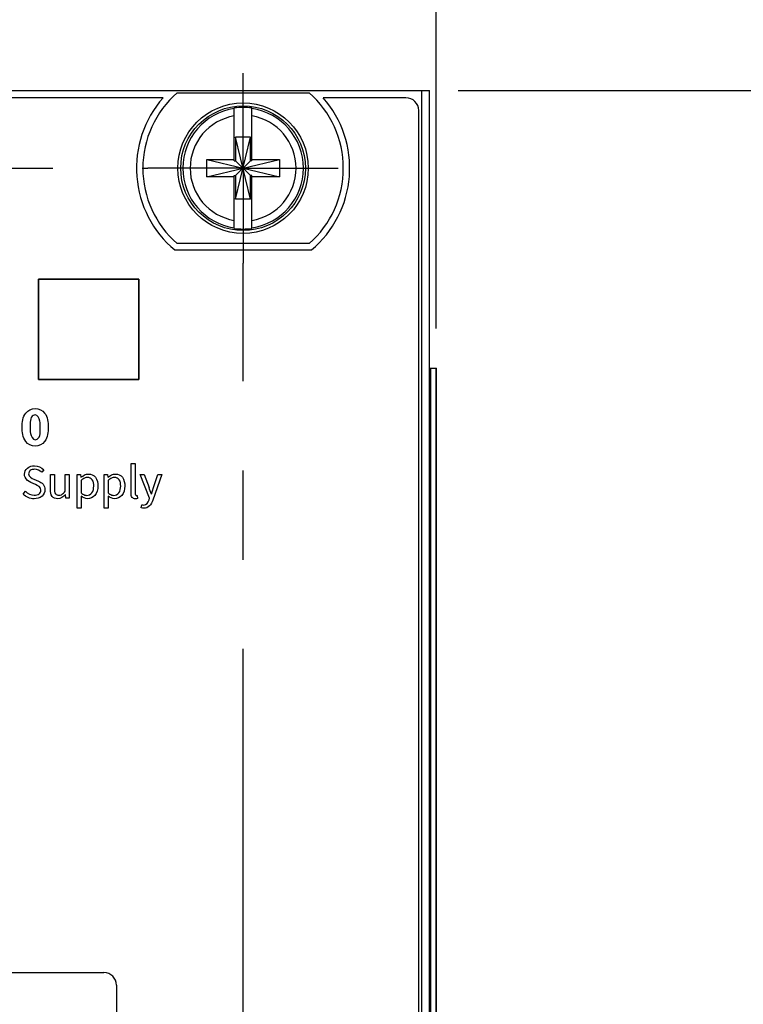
# Model space of a CAD drawing. Header units: inches. Extents: x 0 to 34, y 0 to 22.
# Tile 19 of 52: x 6.5 to 7.7, y 11.3 to 12.8. Entities that reach past the tile are written whole.
import ezdxf

# ---------------------------------------------------------------- set-up
doc = ezdxf.new("R2010")
doc.units = ezdxf.units.IN
doc.header["$LTSCALE"] = 1.87
doc.header["$MEASUREMENT"] = 0
doc.linetypes.add('CENTER', pattern=[0.6, 0.375, -0.075, 0.075, -0.075])
doc.layers.get('0').update_dxf_attribs({"linetype": 'CONTINUOUS'})
for name, color, linetype in [('02___PRT_ALL_AXES', 7, 'CONTINUOUS'), ('_LAYER_1_', 7, 'CONTINUOUS'), ('DEFAULT_1', 7, 'CENTER'), ('DIMENSIONS', 7, 'CONTINUOUS')]:
    doc.layers.add(name, color=color, linetype=linetype)
doc.styles.get("Standard").update_dxf_attribs({"font": 'txt', "width": 0.8})
doc.dimstyles.new('DIMSTYLE_1', dxfattribs={"dimtxt": 0.125, "dimasz": 0.18, "dimexe": 0.125, "dimexo": 0.0625, "dimgap": 0.0625, "dimtad": 0, "dimtih": 1, "dimtoh": 1, "dimzin": 0, "dimdsep": 46, "dimtxsty": 'STANDARD', "dimblk": '_FILLED', "dimblk1": '_FILLED', "dimblk2": '_FILLED', "dimcen": 0.09, "dimazin": 0, "dimtp": 0.01, "dimtm": 0.01, "dimtfac": 1, "dimtofl": 0, "dimtmove": 0, "dimatfit": 3, "dimldrblk": '_FILLED', "dimfxl": 1, "dimtolj": 1, "dimtzin": 0, "dimarcsym": 0})
doc.dimstyles.new('DIMSTYLE_2', dxfattribs={"dimtxt": 0.125, "dimasz": 0.18, "dimexe": 0.125, "dimexo": 0.0625, "dimgap": 0.03125, "dimtad": 0, "dimtih": 1, "dimtoh": 1, "dimzin": 0, "dimdsep": 46, "dimtxsty": 'STANDARD', "dimblk": '_FILLED', "dimblk1": '_FILLED', "dimblk2": '_FILLED', "dimcen": 0.09, "dimazin": 0, "dimtp": 0.01, "dimtm": 0.01, "dimtfac": 1, "dimtofl": 0, "dimtmove": 0, "dimatfit": 3, "dimldrblk": '_FILLED', "dimfxl": 1, "dimtolj": 1, "dimtzin": 0, "dimarcsym": 0})

# ---------------------------------------------------------------- blocks, each defined once
blk = doc.blocks.new('_FILLED')
at = {"color": 0, "linetype": 'BYBLOCK'}
blk.add_solid([(0, 0), (-1, 0.1736), (-1, -0.1736)], dxfattribs=at)
blk = doc.blocks.new('*D0')
at = {"layer": 'DIMENSIONS', "color": 2, "linetype": 'CONTINUOUS'}
for p, q in [((5.5749, 11.2587), (5.5749, 15.0739)), ((7.2023, 12.3249), (7.2023, 15.0739)), ((5.5749, 14.9489), (5.2149, 14.9489)), ((7.2023, 14.9489), (7.5623, 14.9489))]:
    blk.add_line(p, q, dxfattribs=at)
at = {"layer": 'DIMENSIONS', "color": 2, "linetype": 'CONTINUOUS', "xscale": 0.18, "yscale": 0.18, "zscale": 0.18}
blk.add_blockref('_FILLED', (5.5749, 14.9489), dxfattribs=at)
at = {"layer": 'DIMENSIONS', "color": 2, "linetype": 'CONTINUOUS', "xscale": 0.18, "yscale": 0.18, "zscale": 0.18, "rotation": 180}
blk.add_blockref('_FILLED', (7.2023, 14.9489), dxfattribs=at)
at = {"layer": 'DIMENSIONS', "color": 2, "linetype": 'CONTINUOUS', "insert": (6.3886, 15.0114), "char_height": 0.125, "width": 1.525, "attachment_point": 2, "line_spacing_factor": 0.9}
blk.add_mtext('(41.34{\\ftxt.shx;\\W1.000000;\\H0.125000; }[1.627])', dxfattribs=at)
blk = doc.blocks.new('*D5')
at = {"layer": 'DIMENSIONS', "color": 2, "linetype": 'CONTINUOUS'}
blk.add_line((7.2368, 12.6989), (7.8898, 12.6989), dxfattribs=at)
at = {"layer": 'DIMENSIONS', "color": 2, "linetype": 'CONTINUOUS', "insert": (7.9523, 12.7614), "char_height": 0.125, "width": 1.425, "attachment_point": 1, "line_spacing_factor": 0.9}
blk.add_mtext('125.60{\\ftxt.shx;\\W1.000000;\\H0.125000; }[4.945]', dxfattribs=at)

msp = doc.modelspace()

# ---------------------------------------------------------------- linework, layer by layer
at = {"color": 7, "linetype": 'CONTINUOUS'}
for p, q in [((5.6057, 12.6989), (7.1917, 12.6989)), ((6.795, 12.6953), (7.0025, 12.6953)), ((7.1797, 7.6319), (7.1797, 12.6989)), ((7.1917, 7.6319), (7.1917, 12.6989)), ((7.1547, 12.6874), (7.0245, 12.6874)), ((6.8849, 12.5885), (6.8849, 12.6715)), ((6.9125, 12.5885), (6.9125, 12.6715)), ((7.1747, 7.6634), (7.1747, 12.6674)), ((6.887, 12.5283), (6.9104, 12.6253)), ((6.887, 12.6253), (6.887, 12.5885)), ((6.9104, 12.5283), (6.887, 12.6253)), ((6.9104, 12.6253), (6.887, 12.6253)), ((6.9104, 12.5885), (6.9104, 12.6253)), ((6.8416, 12.563), (6.8416, 12.5906)), ((6.8416, 12.563), (6.9558, 12.5906)), ((6.8416, 12.5906), (6.8849, 12.5906)), ((6.8416, 12.5906), (6.9558, 12.563)), ((6.8849, 12.5885), (6.887, 12.5885)), ((6.887, 12.5651), (6.9104, 12.5885)), ((6.9104, 12.5651), (6.887, 12.5885)), ((6.9125, 12.5885), (6.9104, 12.5885)), ((6.9125, 12.5906), (6.9558, 12.5906)), ((6.9558, 12.5906), (6.9558, 12.563)), ((6.8849, 12.4822), (6.8849, 12.5651)), ((6.8849, 12.5651), (6.887, 12.5651)), ((6.887, 12.5651), (6.887, 12.5283)), ((6.9104, 12.5283), (6.9104, 12.5651)), ((6.9125, 12.5651), (6.9104, 12.5651)), ((6.9125, 12.4822), (6.9125, 12.5651)), ((6.8849, 12.563), (6.8416, 12.563)), ((6.9558, 12.563), (6.9125, 12.563)), ((6.9104, 12.5283), (6.887, 12.5283)), ((7.0025, 12.4583), (6.795, 12.4583)), ((7.1917, 12.2624), (7.2024, 12.2624)), ((7.1937, 8.2624), (7.1937, 12.2624)), ((7.2023, 8.2624), (7.2023, 12.2624)), ((7.2024, 8.2624), (7.2024, 12.2624))]:
    msp.add_line(p, q, dxfattribs=at)
for radius in [0.1025, 0.098]:
    msp.add_circle((6.8987, 12.5768), radius, dxfattribs=at)
for centre, radius, start, end in [((6.8987, 12.5768), 0.1575, 131.203, 228.797), ((6.8987, 12.5768), 0.1575, 311.203, 48.797), ((7.1547, 12.6674), 0.02, 0, 90), ((6.8987, 12.5768), 0.0947, 98.3637, 261.6363), ((6.8987, 12.5768), 0.0832, 99.5336, 260.4664), ((6.8987, 12.5768), 0.0956, 81.7166, 98.2834), ((6.8987, 12.5768), 0.0947, 278.3637, 81.6363), ((6.8987, 12.5768), 0.0832, 279.5336, 80.4664), ((6.8987, 12.5768), 0.0956, 261.7166, 278.2834)]:
    msp.add_arc(centre, radius, start, end, dxfattribs=at)
at = {"layer": '02___PRT_ALL_AXES', "color": 7, "linetype": 'CONTINUOUS'}
for p, q in [((6.7729, 12.6874), (6.0245, 12.6874)), ((6.7913, 12.4483), (7.0062, 12.4483))]:
    msp.add_line(p, q, dxfattribs=at)
for start, end in [(138.6709, 230.102), (309.898, 41.3291)]:
    msp.add_arc((6.8987, 12.5768), 0.1675, start, end, dxfattribs=at)
at = {"layer": '_LAYER_1_', "color": 40, "linetype": 'CONTINUOUS'}
for p, q in [((6.5773, 12.4022), (6.5773, 12.2447)), ((6.5773, 12.2447), (6.5773, 12.4022)), ((6.5773, 12.4022), (6.7348, 12.4022)), ((6.7348, 12.4022), (6.5773, 12.4022)), ((6.7348, 12.2447), (6.7348, 12.4022)), ((6.7348, 12.4022), (6.7348, 12.2447)), ((6.7348, 12.2447), (6.5773, 12.2447)), ((6.5773, 12.2447), (6.7348, 12.2447)), ((6.5857, 12.103), (6.5824, 12.0989)), ((6.7228, 12.0657), (6.7228, 12.1125)), ((6.7228, 12.1125), (6.7291, 12.1125)), ((6.7291, 12.1125), (6.7291, 12.0652)), ((6.57, 12.088), (6.5771, 12.0849)), ((6.5959, 12.0718), (6.5959, 12.0953)), ((6.5959, 12.0953), (6.6023, 12.0953)), ((6.6023, 12.0953), (6.6023, 12.0726)), ((6.6192, 12.069), (6.6192, 12.0953)), ((6.6192, 12.0953), (6.6255, 12.0953)), ((6.6255, 12.0953), (6.6255, 12.0582)), ((6.638, 12.0426), (6.638, 12.0953)), ((6.638, 12.0953), (6.6432, 12.0953)), ((6.6432, 12.0953), (6.6437, 12.091)), ((6.6443, 12.0859), (6.6443, 12.0665)), ((6.6804, 12.0426), (6.6804, 12.0953)), ((6.6804, 12.0953), (6.6856, 12.0953)), ((6.6856, 12.0953), (6.6861, 12.091)), ((6.6867, 12.0859), (6.6867, 12.0665)), ((6.7518, 12.0581), (6.737, 12.0953)), ((6.737, 12.0953), (6.7434, 12.0953)), ((6.7434, 12.0953), (6.751, 12.0748)), ((6.7708, 12.0953), (6.7568, 12.0552)), ((6.758, 12.0748), (6.7647, 12.0953)), ((6.7647, 12.0953), (6.7708, 12.0953)), ((6.5725, 12.0799), (6.5654, 12.083)), ((6.7549, 12.0643), (6.758, 12.0748)), ((6.5529, 12.0647), (6.5567, 12.0691)), ((6.6203, 12.0582), (6.6197, 12.064)), ((6.6255, 12.0582), (6.6203, 12.0582)), ((6.6441, 12.0616), (6.6443, 12.0551)), ((6.6443, 12.0551), (6.6443, 12.0426)), ((6.6865, 12.0616), (6.6867, 12.0551)), ((6.6867, 12.0551), (6.6867, 12.0426)), ((6.7322, 12.0626), (6.733, 12.0579)), ((6.751, 12.0554), (6.7518, 12.0581)), ((6.6443, 12.0426), (6.638, 12.0426)), ((6.6867, 12.0426), (6.6804, 12.0426)), ((6.7386, 12.043), (6.7398, 12.048)), ((6.1751, 11.3126), (6.6799, 11.3126)), ((6.6996, 11.2929), (6.6996, 11.2302))]:
    msp.add_line(p, q, dxfattribs=at)
for centre, radius, start, end in [((6.2586, 11.9002), 0.5224, 18.3076, 19.5191), ((6.7308, 12.0686), 0.00614, 270.038, 282.923), ((6.6799, 11.2929), 0.0197, 0.0002, 89.9998)]:
    msp.add_arc(centre, radius, start, end, dxfattribs=at)
for points, knots in [([(6.5515, 12.1698), (6.5515, 12.1774), (6.5528, 12.192), (6.5665, 12.1993), (6.572, 12.1993)], [0, 0, 0, 0, 0.578247, 1, 1, 1, 1]), ([(6.572, 12.1993), (6.5775, 12.1993), (6.5912, 12.192), (6.5925, 12.1774), (6.5925, 12.1698)], [0, 0, 0, 0, 0.421655, 1, 1, 1, 1]), ([(6.572, 12.189), (6.5709, 12.189), (6.5632, 12.1869), (6.5641, 12.1761), (6.5641, 12.1698)], [0, 0, 0, 0, 0.144288, 1, 1, 1, 1]), ([(6.5799, 12.1698), (6.5799, 12.173), (6.5803, 12.1796), (6.576, 12.189), (6.572, 12.189)], [0, 0, 0, 0, 0.444133, 1, 1, 1, 1]), ([(6.572, 12.1398), (6.5664, 12.1398), (6.5528, 12.1474), (6.5515, 12.1621), (6.5515, 12.1698)], [0, 0, 0, 0, 0.420915, 1, 1, 1, 1]), ([(6.5641, 12.1698), (6.5641, 12.1665), (6.5638, 12.1599), (6.5679, 12.1501), (6.572, 12.1501)], [0, 0, 0, 0, 0.438254, 1, 1, 1, 1]), ([(6.572, 12.1501), (6.5731, 12.1501), (6.5808, 12.1525), (6.5799, 12.1633), (6.5799, 12.1698)], [0, 0, 0, 0, 0.14384, 1, 1, 1, 1]), ([(6.5925, 12.1698), (6.5925, 12.1621), (6.5912, 12.1474), (6.5776, 12.1398), (6.572, 12.1398)], [0, 0, 0, 0, 0.579181, 1, 1, 1, 1]), ([(6.5552, 12.0959), (6.5552, 12.0994), (6.559, 12.1071), (6.567, 12.1092), (6.571, 12.1092)], [0, 0, 0, 0, 0.468762, 1, 1, 1, 1]), ([(6.571, 12.1036), (6.5686, 12.1036), (6.5639, 12.1028), (6.5616, 12.0983), (6.5616, 12.0963)], [0, 0, 0, 0, 0.544289, 1, 1, 1, 1]), ([(6.5654, 12.083), (6.5616, 12.0846), (6.5562, 12.0884), (6.5552, 12.0943), (6.5552, 12.0959)], [0, 0, 0, 0, 0.713673, 1, 1, 1, 1]), ([(6.5771, 12.0849), (6.5798, 12.0838), (6.5854, 12.0809), (6.5874, 12.0746), (6.5874, 12.0716)], [0, 0, 0, 0, 0.493693, 1, 1, 1, 1]), ([(6.6542, 12.0909), (6.6516, 12.0909), (6.648, 12.0891), (6.6451, 12.0867), (6.6443, 12.0859)], [0, 0, 0, 0, 0.694816, 1, 1, 1, 1]), ([(6.664, 12.0773), (6.664, 12.0807), (6.6636, 12.0876), (6.657, 12.0909), (6.6542, 12.0909)], [0, 0, 0, 0, 0.546619, 1, 1, 1, 1]), ([(6.6558, 12.0962), (6.6598, 12.0962), (6.6692, 12.0918), (6.6705, 12.0821), (6.6705, 12.0773)], [0, 0, 0, 0, 0.457713, 1, 1, 1, 1]), ([(6.6966, 12.0909), (6.694, 12.0909), (6.6904, 12.0891), (6.6875, 12.0867), (6.6867, 12.0859)], [0, 0, 0, 0, 0.694935, 1, 1, 1, 1]), ([(6.7064, 12.0773), (6.7064, 12.0807), (6.706, 12.0876), (6.6994, 12.0909), (6.6966, 12.0909)], [0, 0, 0, 0, 0.546636, 1, 1, 1, 1]), ([(6.6982, 12.0962), (6.7022, 12.0962), (6.7116, 12.0918), (6.7128, 12.0821), (6.7128, 12.0773)], [0, 0, 0, 0, 0.4577, 1, 1, 1, 1]), ([(6.5874, 12.0716), (6.5874, 12.0679), (6.5835, 12.0594), (6.5747, 12.0573), (6.5703, 12.0573)], [0, 0, 0, 0, 0.457578, 1, 1, 1, 1]), ([(6.5705, 12.0629), (6.5732, 12.0629), (6.5785, 12.0637), (6.5809, 12.0689), (6.5809, 12.071)], [0, 0, 0, 0, 0.551009, 1, 1, 1, 1]), ([(6.6073, 12.0573), (6.6042, 12.0573), (6.5966, 12.0602), (6.5959, 12.0681), (6.5959, 12.0718)], [0, 0, 0, 0, 0.457257, 1, 1, 1, 1]), ([(6.6023, 12.0726), (6.6023, 12.0701), (6.6023, 12.0648), (6.6073, 12.0627), (6.6092, 12.0627)], [0, 0, 0, 0, 0.571366, 1, 1, 1, 1]), ([(6.6534, 12.0626), (6.6562, 12.0626), (6.6629, 12.0664), (6.664, 12.0736), (6.664, 12.0773)], [0, 0, 0, 0, 0.432501, 1, 1, 1, 1]), ([(6.6705, 12.0773), (6.6705, 12.0721), (6.6681, 12.0621), (6.6585, 12.0573), (6.6544, 12.0573)], [0, 0, 0, 0, 0.555953, 1, 1, 1, 1]), ([(6.6958, 12.0626), (6.6986, 12.0626), (6.7053, 12.0664), (6.7064, 12.0736), (6.7064, 12.0773)], [0, 0, 0, 0, 0.432668, 1, 1, 1, 1]), ([(6.7128, 12.0773), (6.7128, 12.0721), (6.7105, 12.0621), (6.7009, 12.0573), (6.6968, 12.0573)], [0, 0, 0, 0, 0.556176, 1, 1, 1, 1]), ([(6.6092, 12.0627), (6.612, 12.0627), (6.6159, 12.0649), (6.6184, 12.068), (6.6192, 12.069)], [0, 0, 0, 0, 0.686459, 1, 1, 1, 1]), ([(6.6443, 12.0665), (6.6451, 12.0658), (6.6477, 12.0638), (6.6511, 12.0626), (6.6534, 12.0626)], [0, 0, 0, 0, 0.307785, 1, 1, 1, 1]), ([(6.6867, 12.0665), (6.6875, 12.0658), (6.6901, 12.0638), (6.6934, 12.0626), (6.6958, 12.0626)], [0, 0, 0, 0, 0.307556, 1, 1, 1, 1]), ([(6.7295, 12.0573), (6.7276, 12.0573), (6.7231, 12.059), (6.7228, 12.0636), (6.7228, 12.0657)], [0, 0, 0, 0, 0.463228, 1, 1, 1, 1]), ([(6.7568, 12.0552), (6.7556, 12.0519), (6.753, 12.0453), (6.7461, 12.0423), (6.7429, 12.0423)], [0, 0, 0, 0, 0.524637, 1, 1, 1, 1])]:
    msp.add_open_spline(points, degree=3, knots=knots, dxfattribs=at)
for points in [[(6.571, 12.1092), (6.5763, 12.1092), (6.5821, 12.1068), (6.5857, 12.103)], [(6.5824, 12.0989), (6.5794, 12.1017), (6.5751, 12.1036), (6.571, 12.1036)], [(6.5616, 12.0963), (6.5616, 12.0924), (6.5663, 12.0895), (6.57, 12.088)], [(6.644, 12.091), (6.6473, 12.0938), (6.6515, 12.0962), (6.6558, 12.0962)], [(6.6864, 12.091), (6.6897, 12.0938), (6.6939, 12.0962), (6.6982, 12.0962)], [(6.5809, 12.071), (6.5809, 12.0751), (6.5762, 12.0782), (6.5725, 12.0799)], [(6.5703, 12.0573), (6.564, 12.0573), (6.5573, 12.0602), (6.5529, 12.0647)], [(6.5567, 12.0691), (6.5602, 12.0655), (6.5654, 12.0629), (6.5705, 12.0629)], [(6.6195, 12.064), (6.6165, 12.0605), (6.6119, 12.0573), (6.6073, 12.0573)], [(6.6544, 12.0573), (6.6507, 12.0573), (6.6471, 12.0593), (6.6441, 12.0616)], [(6.6968, 12.0573), (6.6931, 12.0573), (6.6895, 12.0593), (6.6865, 12.0616)], [(6.7291, 12.0652), (6.7291, 12.0642), (6.7297, 12.0625), (6.7308, 12.0625)], [(6.733, 12.0579), (6.7319, 12.0574), (6.7307, 12.0573), (6.7295, 12.0573)], [(6.7426, 12.0475), (6.7465, 12.0475), (6.7498, 12.0517), (6.751, 12.0554)], [(6.7429, 12.0423), (6.7414, 12.0423), (6.7399, 12.0425), (6.7386, 12.043)], [(6.7398, 12.048), (6.7407, 12.0477), (6.7416, 12.0475), (6.7426, 12.0475)]]:
    msp.add_open_spline(points, degree=3, dxfattribs=at)
at = {"layer": 'DEFAULT_1', "color": 7, "linetype": 'CENTER'}
for p, q in [((6.8987, 12.5768), (6.8987, 12.7263)), ((5.8987, 12.5768), (6.7492, 12.5768)), ((6.8987, 12.5768), (6.7492, 12.5768)), ((6.8987, 12.5768), (6.8987, 12.4273)), ((6.8987, 12.5768), (7.0482, 12.5768)), ((6.8987, 7.754), (6.8987, 12.4273))]:
    msp.add_line(p, q, dxfattribs=at)

# ---------------------------------------------------------------- dimensions: what is measured, and where the dimension line sits
at = {"layer": 'DIMENSIONS', "color": 2, "linetype": 'CONTINUOUS'}
dim = msp.add_linear_dim(base=(7.2023, 14.9489), p1=(5.5749, 11.1962), p2=(7.2023, 12.2624), text='(<>)', dimstyle='DIMSTYLE_1', dxfattribs=at)
dim.commit()
dim.dimension.update_dxf_attribs({"geometry": '*D0', "text_midpoint": (6.3886, 14.9489), "dimtype": 160})
dim = msp.add_ordinate_dim(feature_location=(7.2368, 12.6989), offset=(0.653, 0), dtype=0, origin=(5.6057, 7.754), dimstyle='DIMSTYLE_2', dxfattribs=at)
dim.commit()
dim.dimension.update_dxf_attribs({"geometry": '*D5', "text_midpoint": (8.6648, 12.6989)})

doc.saveas('drawing.dxf')
